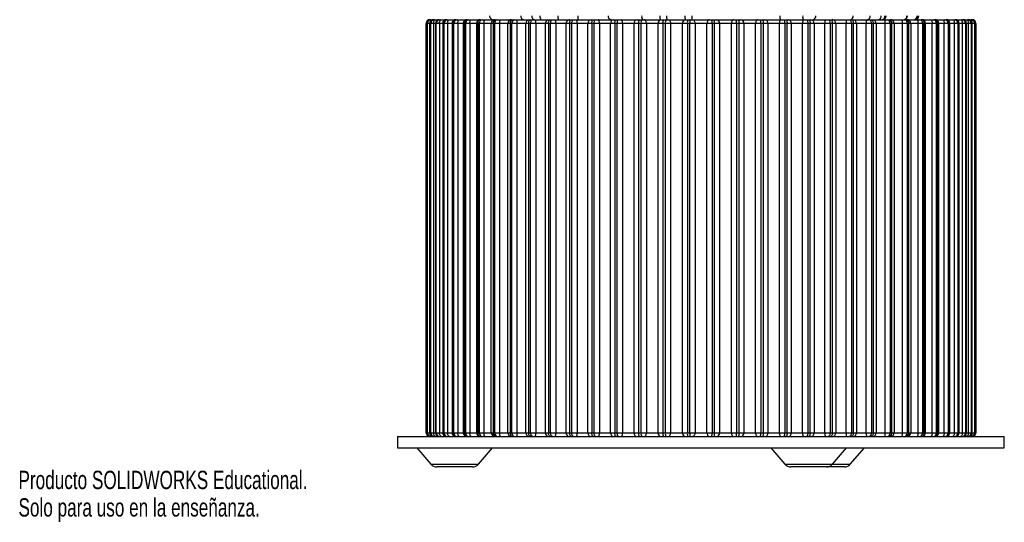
# Paper-space layout '_Izquierda' of a CAD drawing. Header units: millimetres. Extents: x 20 to 380, y -228 to 371.
# Tile 1 of 3: x 20 to 280, y -228 to -95. Entities that reach past the tile are written whole.
import ezdxf

# ---------------------------------------------------------------- set-up
doc = ezdxf.new("R2010")
doc.units = ezdxf.units.MM
doc.styles.add('SLDTEXTSTYLE0', font='TXT', dxfattribs={"width": 0.7})

psp = doc.layouts.new('_Izquierda')

# ---------------------------------------------------------------- linework, layer by layer
at = {"color": 7, "linetype": 'Continuous', "lineweight": 25}
for p, q in [((128.5, -95.34), (128.75, -95.34)), ((128.76, -95.34), (271.24, -95.34)), ((271.25, -95.34), (271.5, -95.34)), ((127.5, -96.34), (127.5, -204.34)), ((272.5, -96.34), (127.5, -96.34)), ((127.5, -204.34), (127.5, -96.34)), ((127.76, -96.34), (127.76, -204.34)), ((127.76, -96.34), (127.76, -204.34)), ((127.82, -204.34), (127.82, -96.34)), ((128.44, -96.34), (128.44, -204.34)), ((128.57, -96.34), (128.57, -204.34)), ((128.61, -96.34), (128.61, -204.34)), ((128.73, -204.34), (128.73, -96.34)), ((129.46, -96.34), (129.46, -204.34)), ((129.95, -96.34), (129.95, -204.34)), ((130.02, -96.34), (130.02, -204.34)), ((130.2, -204.34), (130.2, -96.34)), ((131.04, -96.34), (131.04, -204.34)), ((131.88, -96.34), (131.88, -204.34)), ((132, -96.34), (132, -204.34)), ((132.24, -204.34), (132.24, -96.34)), ((133.18, -96.34), (133.18, -204.34)), ((134.34, -96.34), (134.34, -204.34)), ((134.53, -96.34), (134.53, -204.34)), ((134.83, -204.34), (134.83, -96.34)), ((135.85, -96.34), (135.85, -204.34)), ((137.31, -96.34), (137.31, -204.34)), ((137.59, -96.34), (137.59, -204.34)), ((137.94, -204.34), (137.94, -96.34)), ((139.05, -96.34), (139.05, -204.34)), ((140.77, -96.34), (140.77, -204.34)), ((141.15, -96.34), (141.15, -204.34)), ((141.55, -204.34), (141.55, -96.34)), ((142.73, -96.34), (142.73, -204.34)), ((144.69, -204.34), (144.69, -96.34)), ((145.18, -96.34), (145.18, -204.34)), ((145.63, -204.34), (145.63, -96.34)), ((146.87, -96.34), (146.87, -204.34)), ((149.05, -204.34), (149.05, -96.34)), ((149.65, -96.34), (149.65, -204.34)), ((150.14, -204.34), (150.14, -96.34)), ((151.45, -96.34), (151.45, -204.34)), ((153.82, -204.34), (153.82, -96.34)), ((154.53, -96.34), (154.53, -204.34)), ((155.06, -204.34), (155.06, -96.34)), ((156.41, -96.34), (156.41, -204.34)), ((158.95, -204.34), (158.95, -96.34)), ((159.78, -96.34), (159.78, -204.34)), ((160.34, -204.34), (160.34, -96.34)), ((161.72, -96.34), (161.72, -204.34)), ((164.42, -204.34), (164.42, -96.34)), ((165.35, -96.34), (165.35, -204.34)), ((165.94, -204.34), (165.94, -96.34)), ((167.34, -96.34), (167.34, -204.34)), ((170.18, -204.34), (170.18, -96.34)), ((171.19, -96.34), (171.19, -204.34)), ((171.82, -204.34), (171.82, -96.34)), ((173.23, -96.34), (173.23, -204.34)), ((176.18, -204.34), (176.18, -96.34)), ((177.27, -96.34), (177.27, -204.34)), ((177.92, -204.34), (177.92, -96.34)), ((179.33, -96.34), (179.33, -204.34)), ((182.36, -204.34), (182.36, -96.34)), ((183.54, -96.34), (183.54, -204.34)), ((184.2, -204.34), (184.2, -96.34)), ((185.6, -96.34), (185.6, -204.34)), ((188.69, -204.34), (188.69, -96.34)), ((189.93, -96.34), (189.93, -204.34)), ((190.6, -204.34), (190.6, -96.34)), ((191.98, -96.34), (191.98, -204.34)), ((195.11, -204.34), (195.11, -96.34)), ((196.41, -96.34), (196.41, -204.34)), ((197.09, -204.34), (197.09, -96.34)), ((198.43, -96.34), (198.43, -204.34)), ((201.57, -204.34), (201.57, -96.34)), ((202.91, -96.34), (202.91, -204.34)), ((203.59, -204.34), (203.59, -96.34)), ((204.89, -96.34), (204.89, -204.34)), ((208.02, -204.34), (208.02, -96.34)), ((209.4, -96.34), (209.4, -204.34)), ((210.07, -204.34), (210.07, -96.34)), ((211.31, -96.34), (211.31, -204.34)), ((214.4, -204.34), (214.4, -96.34)), ((215.8, -96.34), (215.8, -204.34)), ((216.46, -204.34), (216.46, -96.34)), ((217.64, -96.34), (217.64, -204.34)), ((220.67, -204.34), (220.67, -96.34)), ((222.08, -96.34), (222.08, -204.34)), ((222.73, -204.34), (222.73, -96.34)), ((223.82, -96.34), (223.82, -204.34)), ((226.77, -204.34), (226.77, -96.34)), ((228.18, -96.34), (228.18, -204.34)), ((228.81, -204.34), (228.81, -96.34)), ((229.82, -96.34), (229.82, -204.34)), ((232.66, -204.34), (232.66, -96.34)), ((234.06, -96.34), (234.06, -204.34)), ((234.65, -204.34), (234.65, -96.34)), ((235.58, -96.34), (235.58, -204.34)), ((238.28, -204.34), (238.28, -96.34)), ((239.66, -96.34), (239.66, -204.34)), ((240.22, -204.34), (240.22, -96.34)), ((241.05, -96.34), (241.05, -204.34)), ((243.59, -204.34), (243.59, -96.34)), ((244.94, -96.34), (244.94, -204.34)), ((245.47, -204.34), (245.47, -96.34)), ((246.18, -96.34), (246.18, -204.34)), ((248.55, -204.34), (248.55, -96.34)), ((249.86, -96.34), (249.86, -204.34)), ((250.35, -204.34), (250.35, -96.34)), ((250.95, -96.34), (250.95, -204.34)), ((253.13, -204.34), (253.13, -96.34)), ((254.37, -96.34), (254.37, -204.34)), ((254.82, -204.34), (254.82, -96.34)), ((255.31, -96.34), (255.31, -204.34)), ((257.27, -204.34), (257.27, -96.34)), ((258.45, -96.34), (258.45, -204.34)), ((258.85, -204.34), (258.85, -96.34)), ((259.23, -204.34), (259.23, -96.34)), ((260.95, -204.34), (260.95, -96.34)), ((262.06, -96.34), (262.06, -204.34)), ((262.41, -204.34), (262.41, -96.34)), ((262.69, -204.34), (262.69, -96.34)), ((264.15, -204.34), (264.15, -96.34)), ((265.17, -96.34), (265.17, -204.34)), ((265.47, -204.34), (265.47, -96.34)), ((265.66, -204.34), (265.66, -96.34)), ((266.82, -204.34), (266.82, -96.34)), ((267.76, -96.34), (267.76, -204.34)), ((268, -204.34), (268, -96.34)), ((268.12, -204.34), (268.12, -96.34)), ((268.96, -204.34), (268.96, -96.34)), ((269.8, -96.34), (269.8, -204.34)), ((269.98, -204.34), (269.98, -96.34)), ((270.05, -204.34), (270.05, -96.34)), ((270.54, -204.34), (270.54, -96.34)), ((271.27, -96.34), (271.27, -204.34)), ((271.39, -204.34), (271.39, -96.34)), ((271.43, -204.34), (271.43, -96.34)), ((271.56, -204.34), (271.56, -96.34)), ((272.18, -96.34), (272.18, -204.34)), ((272.24, -204.34), (272.24, -96.34)), ((272.24, -204.34), (272.24, -96.34)), ((272.5, -204.34), (272.5, -96.34)), ((272.5, -96.34), (272.5, -204.34)), ((127.5, -204.34), (272.5, -204.34)), ((120, -205.34), (120, -208.34)), ((120, -205.34), (280, -205.34)), ((280, -208.34), (280, -205.34)), ((120, -208.34), (280, -208.34)), ((125.04, -208.34), (128.79, -212.66)), ((141.29, -212.66), (145.04, -208.34)), ((218.41, -208.34), (222.15, -212.66)), ((234.66, -212.66), (238.41, -208.34)), ((239.39, -212.66), (243.14, -208.34)), ((139.78, -213.34), (130.3, -213.34)), ((237.88, -213.34), (223.66, -213.34))]:
    psp.add_line(p, q, dxfattribs=at)
at = {"color": 8, "linetype": 'Continuous', "lineweight": 25}
for p, q in [((128.79, -212.66), (141.29, -212.66)), ((222.15, -212.66), (239.39, -212.66))]:
    psp.add_line(p, q, dxfattribs=at)
at = {"color": 7, "linetype": 'Continuous', "lineweight": 25, "flags": 128}
for points in [[(129.46, -96.34), (129.47, -96.15), (129.51, -95.96), (129.56, -95.79), (129.64, -95.64), (129.73, -95.51), (129.84, -95.42), (129.95, -95.36), (130.08, -95.34)], [(131.04, -96.34), (131.05, -96.15), (131.08, -95.96), (131.13, -95.79), (131.2, -95.64), (131.28, -95.51), (131.38, -95.42), (131.48, -95.36), (131.58, -95.34)], [(133.18, -96.34), (133.19, -96.15), (133.21, -95.96), (133.26, -95.79), (133.32, -95.64), (133.39, -95.51), (133.47, -95.42), (133.55, -95.36), (133.65, -95.34)], [(135.85, -96.34), (135.86, -96.15), (135.88, -95.96), (135.92, -95.79), (135.97, -95.64), (136.03, -95.51), (136.09, -95.42), (136.16, -95.36), (136.24, -95.34)], [(139.05, -96.34), (139.05, -96.15), (139.07, -95.96), (139.1, -95.79), (139.13, -95.64), (139.18, -95.51), (139.23, -95.42), (139.29, -95.36), (139.35, -95.34)], [(154.53, -96.34), (154.54, -96.15), (154.58, -95.96), (154.64, -95.79), (154.72, -95.64), (154.81, -95.51), (154.92, -95.42), (155.04, -95.36), (155.16, -95.34)], [(155.06, -96.34), (155.07, -96.15), (155.11, -95.96), (155.17, -95.79), (155.24, -95.64), (155.34, -95.51), (155.45, -95.42), (155.56, -95.36), (155.68, -95.34)], [(159.78, -96.34), (159.79, -96.15), (159.82, -95.96), (159.87, -95.79), (159.94, -95.64), (160.02, -95.51), (160.12, -95.42), (160.22, -95.36), (160.33, -95.34)], [(160.34, -96.34), (160.35, -96.15), (160.39, -95.96), (160.44, -95.79), (160.5, -95.64), (160.59, -95.51), (160.68, -95.42), (160.78, -95.36), (160.89, -95.34)], [(165.35, -96.34), (165.36, -96.15), (165.38, -95.96), (165.43, -95.79), (165.49, -95.64), (165.56, -95.51), (165.64, -95.42), (165.73, -95.36), (165.82, -95.34)], [(165.94, -96.34), (165.95, -96.15), (165.98, -95.96), (166.02, -95.79), (166.08, -95.64), (166.15, -95.51), (166.23, -95.42), (166.32, -95.36), (166.41, -95.34)], [(171.19, -96.34), (171.2, -96.15), (171.22, -95.96), (171.26, -95.79), (171.31, -95.64), (171.37, -95.51), (171.44, -95.42), (171.51, -95.36), (171.59, -95.34)], [(171.82, -96.34), (171.83, -96.15), (171.85, -95.96), (171.88, -95.79), (171.93, -95.64), (171.99, -95.51), (172.06, -95.42), (172.13, -95.36), (172.21, -95.34)], [(173.23, -96.34), (173.22, -96.15), (173.2, -95.96), (173.18, -95.79), (173.14, -95.64), (173.09, -95.51), (173.03, -95.42), (172.97, -95.36), (172.91, -95.34)], [(177.27, -96.34), (177.28, -96.15), (177.3, -95.96), (177.33, -95.79), (177.37, -95.64), (177.41, -95.51), (177.47, -95.42), (177.53, -95.36), (177.59, -95.34)], [(177.92, -96.34), (177.92, -96.15), (177.94, -95.96), (177.97, -95.79), (178.01, -95.64), (178.05, -95.51), (178.11, -95.42), (178.16, -95.36), (178.22, -95.34)], [(179.33, -96.34), (179.32, -96.15), (179.3, -95.96), (179.26, -95.79), (179.21, -95.64), (179.15, -95.51), (179.08, -95.42), (179.01, -95.36), (178.93, -95.34)], [(185.6, -96.34), (185.59, -96.15), (185.56, -95.96), (185.51, -95.79), (185.45, -95.64), (185.38, -95.51), (185.3, -95.42), (185.21, -95.36), (185.11, -95.34)], [(191.42, -95.34), (191.53, -95.36), (191.63, -95.42), (191.73, -95.51), (191.82, -95.64), (191.88, -95.79), (191.94, -95.96), (191.97, -96.15), (191.98, -96.34)], [(197.8, -95.34), (197.92, -95.36), (198.04, -95.42), (198.15, -95.51), (198.24, -95.64), (198.32, -95.79), (198.38, -95.96), (198.41, -96.15), (198.43, -96.34)], [(202.2, -95.34), (202.08, -95.36), (201.96, -95.42), (201.85, -95.51), (201.76, -95.64), (201.68, -95.79), (201.62, -95.96), (201.59, -96.15), (201.57, -96.34)], [(208.58, -95.34), (208.47, -95.36), (208.37, -95.42), (208.27, -95.51), (208.18, -95.64), (208.12, -95.79), (208.06, -95.96), (208.03, -96.15), (208.02, -96.34)], [(214.89, -95.34), (214.79, -95.36), (214.7, -95.42), (214.62, -95.51), (214.55, -95.64), (214.49, -95.79), (214.44, -95.96), (214.41, -96.15), (214.4, -96.34)], [(221.07, -95.34), (220.99, -95.36), (220.92, -95.42), (220.85, -95.51), (220.79, -95.64), (220.74, -95.79), (220.7, -95.96), (220.68, -96.15), (220.67, -96.34)], [(221.78, -95.34), (221.84, -95.36), (221.89, -95.42), (221.95, -95.51), (221.99, -95.64), (222.03, -95.79), (222.06, -95.96), (222.08, -96.15), (222.08, -96.34)], [(222.41, -95.34), (222.47, -95.36), (222.53, -95.42), (222.59, -95.51), (222.63, -95.64), (222.67, -95.79), (222.7, -95.96), (222.72, -96.15), (222.73, -96.34)], [(227.09, -95.34), (227.03, -95.36), (226.97, -95.42), (226.91, -95.51), (226.86, -95.64), (226.82, -95.79), (226.8, -95.96), (226.78, -96.15), (226.77, -96.34)], [(227.79, -95.34), (227.87, -95.36), (227.94, -95.42), (228.01, -95.51), (228.07, -95.64), (228.12, -95.79), (228.15, -95.96), (228.17, -96.15), (228.18, -96.34)], [(228.41, -95.34), (228.49, -95.36), (228.56, -95.42), (228.63, -95.51), (228.69, -95.64), (228.74, -95.79), (228.78, -95.96), (228.8, -96.15), (228.81, -96.34)], [(233.59, -95.34), (233.68, -95.36), (233.77, -95.42), (233.85, -95.51), (233.92, -95.64), (233.98, -95.79), (234.02, -95.96), (234.05, -96.15), (234.06, -96.34)], [(234.18, -95.34), (234.27, -95.36), (234.36, -95.42), (234.44, -95.51), (234.51, -95.64), (234.57, -95.79), (234.62, -95.96), (234.64, -96.15), (234.65, -96.34)], [(239.11, -95.34), (239.22, -95.36), (239.32, -95.42), (239.41, -95.51), (239.5, -95.64), (239.56, -95.79), (239.61, -95.96), (239.65, -96.15), (239.66, -96.34)], [(239.67, -95.34), (239.78, -95.36), (239.88, -95.42), (239.98, -95.51), (240.06, -95.64), (240.13, -95.79), (240.18, -95.96), (240.21, -96.15), (240.22, -96.34)], [(244.32, -95.34), (244.44, -95.36), (244.55, -95.42), (244.66, -95.51), (244.76, -95.64), (244.83, -95.79), (244.89, -95.96), (244.93, -96.15), (244.94, -96.34)], [(244.84, -95.34), (244.96, -95.36), (245.08, -95.42), (245.19, -95.51), (245.28, -95.64), (245.36, -95.79), (245.42, -95.96), (245.46, -96.15), (245.47, -96.34)], [(260.65, -95.34), (260.71, -95.36), (260.77, -95.42), (260.82, -95.51), (260.87, -95.64), (260.9, -95.79), (260.93, -95.96), (260.95, -96.15), (260.95, -96.34)], [(263.76, -95.34), (263.84, -95.36), (263.91, -95.42), (263.97, -95.51), (264.03, -95.64), (264.08, -95.79), (264.12, -95.96), (264.14, -96.15), (264.15, -96.34)], [(266.35, -95.34), (266.45, -95.36), (266.53, -95.42), (266.61, -95.51), (266.68, -95.64), (266.74, -95.79), (266.79, -95.96), (266.81, -96.15), (266.82, -96.34)], [(268.42, -95.34), (268.52, -95.36), (268.62, -95.42), (268.72, -95.51), (268.8, -95.64), (268.87, -95.79), (268.92, -95.96), (268.95, -96.15), (268.96, -96.34)], [(269.92, -95.34), (270.05, -95.36), (270.16, -95.42), (270.27, -95.51), (270.36, -95.64), (270.44, -95.79), (270.49, -95.96), (270.53, -96.15), (270.54, -96.34)], [(130.08, -205.34), (129.95, -205.33), (129.84, -205.27), (129.73, -205.18), (129.64, -205.05), (129.56, -204.9), (129.51, -204.73), (129.47, -204.54), (129.46, -204.34)], [(131.58, -205.34), (131.48, -205.33), (131.38, -205.27), (131.28, -205.18), (131.2, -205.05), (131.13, -204.9), (131.08, -204.73), (131.05, -204.54), (131.04, -204.34)], [(133.65, -205.34), (133.55, -205.33), (133.47, -205.27), (133.39, -205.18), (133.32, -205.05), (133.26, -204.9), (133.21, -204.73), (133.19, -204.54), (133.18, -204.34)], [(136.24, -205.34), (136.16, -205.33), (136.09, -205.27), (136.03, -205.18), (135.97, -205.05), (135.92, -204.9), (135.88, -204.73), (135.86, -204.54), (135.85, -204.34)], [(139.35, -205.34), (139.29, -205.33), (139.23, -205.27), (139.18, -205.18), (139.13, -205.05), (139.1, -204.9), (139.07, -204.73), (139.05, -204.54), (139.05, -204.34)], [(155.16, -205.34), (155.04, -205.33), (154.92, -205.27), (154.81, -205.18), (154.72, -205.05), (154.64, -204.9), (154.58, -204.73), (154.54, -204.54), (154.53, -204.34)], [(155.68, -205.34), (155.56, -205.33), (155.45, -205.27), (155.34, -205.18), (155.24, -205.05), (155.17, -204.9), (155.11, -204.73), (155.07, -204.54), (155.06, -204.34)], [(160.33, -205.34), (160.22, -205.33), (160.12, -205.27), (160.02, -205.18), (159.94, -205.05), (159.87, -204.9), (159.82, -204.73), (159.79, -204.54), (159.78, -204.34)], [(160.89, -205.34), (160.78, -205.33), (160.68, -205.27), (160.59, -205.18), (160.5, -205.05), (160.44, -204.9), (160.39, -204.73), (160.35, -204.54), (160.34, -204.34)], [(165.82, -205.34), (165.73, -205.33), (165.64, -205.27), (165.56, -205.18), (165.49, -205.05), (165.43, -204.9), (165.38, -204.73), (165.36, -204.54), (165.35, -204.34)], [(166.41, -205.34), (166.32, -205.33), (166.23, -205.27), (166.15, -205.18), (166.08, -205.05), (166.02, -204.9), (165.98, -204.73), (165.95, -204.54), (165.94, -204.34)], [(171.59, -205.34), (171.51, -205.33), (171.44, -205.27), (171.37, -205.18), (171.31, -205.05), (171.26, -204.9), (171.22, -204.73), (171.2, -204.54), (171.19, -204.34)], [(172.21, -205.34), (172.13, -205.33), (172.06, -205.27), (171.99, -205.18), (171.93, -205.05), (171.88, -204.9), (171.85, -204.73), (171.83, -204.54), (171.82, -204.34)], [(172.91, -205.34), (172.97, -205.33), (173.03, -205.27), (173.09, -205.18), (173.14, -205.05), (173.18, -204.9), (173.2, -204.73), (173.22, -204.54), (173.23, -204.34)], [(177.59, -205.34), (177.53, -205.33), (177.47, -205.27), (177.41, -205.18), (177.37, -205.05), (177.33, -204.9), (177.3, -204.73), (177.28, -204.54), (177.27, -204.34)], [(178.22, -205.34), (178.16, -205.33), (178.11, -205.27), (178.05, -205.18), (178.01, -205.05), (177.97, -204.9), (177.94, -204.73), (177.92, -204.54), (177.92, -204.34)], [(178.93, -205.34), (179.01, -205.33), (179.08, -205.27), (179.15, -205.18), (179.21, -205.05), (179.26, -204.9), (179.3, -204.73), (179.32, -204.54), (179.33, -204.34)], [(185.11, -205.34), (185.21, -205.33), (185.3, -205.27), (185.38, -205.18), (185.45, -205.05), (185.51, -204.9), (185.56, -204.73), (185.59, -204.54), (185.6, -204.34)], [(191.42, -205.34), (191.53, -205.33), (191.63, -205.27), (191.73, -205.18), (191.82, -205.05), (191.88, -204.9), (191.94, -204.73), (191.97, -204.54), (191.98, -204.34)], [(198.43, -204.34), (198.41, -204.54), (198.38, -204.73), (198.32, -204.9), (198.24, -205.05), (198.15, -205.18), (198.04, -205.27), (197.92, -205.33), (197.8, -205.34)], [(201.57, -204.34), (201.59, -204.54), (201.62, -204.73), (201.68, -204.9), (201.76, -205.05), (201.85, -205.18), (201.96, -205.27), (202.08, -205.33), (202.2, -205.34)], [(208.02, -204.34), (208.03, -204.54), (208.06, -204.73), (208.12, -204.9), (208.18, -205.05), (208.27, -205.18), (208.37, -205.27), (208.47, -205.33), (208.58, -205.34)], [(214.4, -204.34), (214.41, -204.54), (214.44, -204.73), (214.49, -204.9), (214.55, -205.05), (214.62, -205.18), (214.7, -205.27), (214.79, -205.33), (214.89, -205.34)], [(220.67, -204.34), (220.68, -204.54), (220.7, -204.73), (220.74, -204.9), (220.79, -205.05), (220.85, -205.18), (220.92, -205.27), (220.99, -205.33), (221.07, -205.34)], [(222.08, -204.34), (222.08, -204.54), (222.06, -204.73), (222.03, -204.9), (221.99, -205.05), (221.95, -205.18), (221.89, -205.27), (221.84, -205.33), (221.78, -205.34)], [(222.73, -204.34), (222.72, -204.54), (222.7, -204.73), (222.67, -204.9), (222.63, -205.05), (222.59, -205.18), (222.53, -205.27), (222.47, -205.33), (222.41, -205.34)], [(226.77, -204.34), (226.78, -204.54), (226.8, -204.73), (226.82, -204.9), (226.86, -205.05), (226.91, -205.18), (226.97, -205.27), (227.03, -205.33), (227.09, -205.34)], [(228.18, -204.34), (228.17, -204.54), (228.15, -204.73), (228.12, -204.9), (228.07, -205.05), (228.01, -205.18), (227.94, -205.27), (227.87, -205.33), (227.79, -205.34)], [(228.81, -204.34), (228.8, -204.54), (228.78, -204.73), (228.74, -204.9), (228.69, -205.05), (228.63, -205.18), (228.56, -205.27), (228.49, -205.33), (228.41, -205.34)], [(234.06, -204.34), (234.05, -204.54), (234.02, -204.73), (233.98, -204.9), (233.92, -205.05), (233.85, -205.18), (233.77, -205.27), (233.68, -205.33), (233.59, -205.34)], [(234.65, -204.34), (234.64, -204.54), (234.62, -204.73), (234.57, -204.9), (234.51, -205.05), (234.44, -205.18), (234.36, -205.27), (234.27, -205.33), (234.18, -205.34)], [(239.66, -204.34), (239.65, -204.54), (239.61, -204.73), (239.56, -204.9), (239.5, -205.05), (239.41, -205.18), (239.32, -205.27), (239.22, -205.33), (239.11, -205.34)], [(240.22, -204.34), (240.21, -204.54), (240.18, -204.73), (240.13, -204.9), (240.06, -205.05), (239.98, -205.18), (239.88, -205.27), (239.78, -205.33), (239.67, -205.34)], [(244.94, -204.34), (244.93, -204.54), (244.89, -204.73), (244.83, -204.9), (244.76, -205.05), (244.66, -205.18), (244.55, -205.27), (244.44, -205.33), (244.32, -205.34)], [(245.47, -204.34), (245.46, -204.54), (245.42, -204.73), (245.36, -204.9), (245.28, -205.05), (245.19, -205.18), (245.08, -205.27), (244.96, -205.33), (244.84, -205.34)], [(260.95, -204.34), (260.95, -204.54), (260.93, -204.73), (260.9, -204.9), (260.87, -205.05), (260.82, -205.18), (260.77, -205.27), (260.71, -205.33), (260.65, -205.34)], [(264.15, -204.34), (264.14, -204.54), (264.12, -204.73), (264.08, -204.9), (264.03, -205.05), (263.97, -205.18), (263.91, -205.27), (263.84, -205.33), (263.76, -205.34)], [(266.82, -204.34), (266.81, -204.54), (266.79, -204.73), (266.74, -204.9), (266.68, -205.05), (266.61, -205.18), (266.53, -205.27), (266.45, -205.33), (266.35, -205.34)], [(268.96, -204.34), (268.95, -204.54), (268.92, -204.73), (268.87, -204.9), (268.8, -205.05), (268.72, -205.18), (268.62, -205.27), (268.52, -205.33), (268.42, -205.34)], [(270.54, -204.34), (270.53, -204.54), (270.49, -204.73), (270.44, -204.9), (270.36, -205.05), (270.27, -205.18), (270.16, -205.27), (270.05, -205.33), (269.92, -205.34)]]:
    psp.add_lwpolyline(points, dxfattribs=at)
at = {"color": 7, "linetype": 'Continuous', "lineweight": 25}
for centre, radius, start, end in [((128.5, -96.34), 1, 90, 180), ((128.5, -96.34), 1, 90.0003, 180.0003), ((128.76, -96.34), 1, 90, 180), ((128.76, -96.34), 0.998, 90.104, 180.1036), ((128.82, -96.34), 0.998, 90.1282, 180.1277), ((129.32, -96.21), 0.889, 102.5737, 188.5799), ((129.57, -96.34), 1, 90, 180), ((129.6, -96.34), 0.992, 90.4435, 180.4367), ((129.72, -96.34), 0.992, 90.4929, 180.4846), ((130.95, -96.34), 1, 90, 180), ((131.01, -96.33), 0.983, 91.0326, 180.9966), ((131.19, -96.33), 0.982, 91.1092, 181.0678), ((132.88, -96.34), 1, 90, 180), ((132.97, -96.31), 0.97, 91.8953, 181.7775), ((133.21, -96.31), 0.969, 92.0023, 181.8712), ((135.34, -96.34), 1, 90, 180), ((135.49, -96.3), 0.955, 93.0672, 182.7694), ((135.78, -96.3), 0.954, 93.209, 182.8844), ((138.31, -96.34), 1, 90, 180), ((138.53, -96.28), 0.938, 94.5973, 183.9564), ((138.87, -96.28), 0.936, 94.7798, 184.0905), ((141.77, -96.34), 1, 90, 180), ((142.06, -96.26), 0.921, 96.5503, 185.3133), ((142.46, -96.26), 0.919, 96.7814, 185.463), ((144.05, -96.11), 1.35, 145.5537, 190.2022), ((145.25, -94.36), 0.985, 179.1214, 269.0936), ((145.69, -96.34), 1, 90.0009, 180.0009), ((146.08, -96.24), 0.904, 99.0103, 186.8009), ((146.52, -96.23), 0.902, 99.2999, 186.9613), ((148.95, -96.1), 2.09, 158.8277, 186.7675), ((150.05, -96.34), 0.998, 90.0962, 180.0959), ((150.53, -96.21), 0.89, 102.0851, 188.3599), ((151.02, -96.21), 0.889, 102.4462, 188.5232), ((158.24, -96.09), 6.8, 173.6645, 182.1042), ((153.38, -94.42), 0.926, 175.0989, 264.0688), ((154.81, -96.34), 0.993, 90.4269, 180.4207), ((156.28, -94.44), 0.91, 173.7228, 261.9), ((151.63, -96.1), 4.78, 357.0118, 9.0312), ((158.69, -94.58), 1.18, 168.6209, 220.4489), ((159.94, -96.33), 0.983, 91.0066, 180.9724), ((159.86, -96.1), 1.88, 352.5217, 23.6519), ((164.09, -94.59), 1.84, 172.3773, 204.1674), ((165.39, -96.31), 0.971, 91.8589, 181.7454), ((166.09, -96.11), 1.28, 349.346, 36.5861), ((175.98, -94.59), 8.49, 178.3133, 185.0717), ((171.13, -96.3), 0.956, 93.0189, 182.73), ((176.45, -94.41), 0.935, 175.7655, 265.0216), ((177.11, -96.28), 0.939, 94.5349, 183.9103), ((183.28, -96.26), 0.921, 96.4713, 185.2616), ((184.81, -96.11), 1.29, 143.8474, 190.5652), ((185.51, -96.11), 1.33, 145.1097, 190.2987), ((185.5, -94.58), 1.15, 168.3571, 222.0536), ((189.59, -96.24), 0.905, 98.9111, 186.7454), ((190.6, -94.59), 1.48, 170.6517, 210.7558), ((191.84, -96.1), 1.92, 156.8522, 187.336), ((192.63, -96.1), 2.04, 158.315, 186.9166), ((192.6, -94.59), 1.72, 171.8342, 206.149), ((196, -96.22), 0.891, 101.9615, 188.3031), ((199.21, -94.59), 3.45, 175.8725, 192.5624), ((201.49, -96.1), 5.09, 171.5198, 182.8084), ((203.34, -96.09), 6.26, 173.1101, 182.2868), ((203.46, -94.59), 5.91, 177.582, 187.2891), ((196.66, -96.09), 6.26, 357.7132, 6.8899), ((198.51, -96.1), 5.09, 357.1916, 8.4802), ((204, -96.22), 0.891, 351.6969, 78.0385), ((207.37, -96.1), 2.04, 353.0834, 21.685), ((208.16, -96.1), 1.92, 352.664, 23.1478), ((210.41, -96.24), 0.905, 353.2546, 81.0889), ((214.49, -96.11), 1.33, 349.7013, 34.8903), ((215.19, -96.11), 1.29, 349.4348, 36.1526), ((216.72, -96.26), 0.921, 354.7384, 83.5287), ((222.17, -94.58), 1.41, 170.2137, 212.6004), ((222.89, -96.28), 0.939, 356.0897, 85.4651), ((229.77, -94.59), 2.96, 175.1902, 194.7193), ((228.87, -96.3), 0.956, 357.27, 86.9811), ((229.35, -94.39), 0.957, 272.9589, 2.6809), ((233.91, -96.11), 1.28, 143.4139, 190.654), ((234.61, -96.31), 0.971, 358.2546, 88.1411), ((240.14, -96.1), 1.88, 156.3481, 187.4783), ((239.23, -94.47), 0.891, 281.9217, 8.2847), ((240.06, -96.33), 0.983, 359.0276, 88.9934), ((248.37, -96.1), 4.78, 170.9688, 182.9882), ((243.72, -94.44), 0.91, 278.1, 6.2772), ((245.19, -96.34), 0.993, 359.5793, 89.5731), ((246.62, -94.42), 0.926, 275.9312, 4.9011), ((247.6, -94.42), 0.932, 275.2467, 4.4263), ((247.84, -94.34), 1, 270.0117, 0.0117), ((241.76, -96.09), 6.8, 357.8958, 6.3355), ((248.98, -96.21), 0.889, 351.4768, 77.5538), ((249.47, -96.21), 0.89, 351.6401, 77.9149), ((249.95, -96.34), 0.998, 359.9041, 89.9038), ((251.05, -96.1), 2.09, 353.2325, 21.1723), ((253.36, -94.37), 0.974, 271.668, 1.5761), ((253.44, -94.34), 1, 270, 0), ((253.48, -96.23), 0.902, 353.0387, 80.7001), ((253.92, -96.24), 0.904, 353.1991, 80.9897), ((254.31, -96.34), 1, 359.9991, 89.9991), ((256, -94.35), 0.996, 270.2513, 0.2492), ((256.21, -94.35), 0.997, 270.1459, 0.1452), ((256.49, -94.34), 1, 270.0035, 0.0035), ((255.95, -96.11), 1.35, 349.7978, 34.4463), ((257.54, -96.26), 0.919, 354.537, 83.2186), ((257.94, -96.26), 0.921, 354.6867, 83.4497), ((258.23, -96.34), 1, 0, 90), ((261.13, -96.28), 0.936, 355.9095, 85.2202), ((261.47, -96.28), 0.938, 356.0436, 85.4027), ((261.69, -96.34), 1, 0, 90), ((264.22, -96.3), 0.954, 357.1156, 86.791), ((264.51, -96.3), 0.955, 357.2306, 86.9328), ((264.66, -96.34), 1, 360, 90), ((266.79, -96.31), 0.969, 358.1288, 87.9977), ((267.03, -96.31), 0.97, 358.2225, 88.1047), ((267.12, -96.34), 1, 0, 90), ((268.81, -96.33), 0.982, 358.9322, 88.8908), ((268.99, -96.33), 0.983, 359.0034, 88.9674), ((269.05, -96.34), 1, 0, 90), ((270.28, -96.34), 0.992, 359.5154, 89.5071), ((270.4, -96.34), 0.992, 359.5633, 89.5565), ((270.43, -96.34), 1, 0, 90), ((270.68, -96.21), 0.889, 351.4201, 77.4263), ((271.18, -96.34), 0.998, 359.8723, 89.8718), ((271.24, -96.34), 1, 0, 90), ((271.24, -96.34), 0.998, 359.8964, 89.896), ((271.5, -96.34), 1, 360, 90), ((271.5, -96.34), 1, 359.9997, 89.9997), ((128.5, -204.34), 1, 180, 270), ((128.5, -204.34), 1, 179.9997, 269.9997), ((128.76, -204.34), 1, 180, 270), ((128.76, -204.35), 0.998, 179.8964, 269.896), ((128.82, -204.35), 0.998, 179.8723, 269.8718), ((129.32, -204.48), 0.889, 171.4201, 257.4263), ((129.57, -204.34), 1, 180, 270), ((129.6, -204.35), 0.992, 179.5633, 269.5565), ((129.72, -204.35), 0.992, 179.5154, 269.5071), ((130.95, -204.34), 1, 180, 270), ((131.01, -204.36), 0.983, 179.0034, 268.9674), ((131.19, -204.36), 0.982, 178.9322, 268.8908), ((132.88, -204.34), 1, 180, 270), ((132.97, -204.37), 0.97, 178.2225, 268.1047), ((133.21, -204.38), 0.969, 178.1288, 267.9977), ((135.34, -204.34), 1, 180, 270), ((135.49, -204.39), 0.955, 177.2306, 266.9328), ((135.78, -204.39), 0.954, 177.1156, 266.791), ((138.31, -204.34), 1, 180, 270), ((138.53, -204.41), 0.938, 176.0436, 265.4027), ((138.87, -204.41), 0.936, 175.9095, 265.2202), ((141.77, -204.34), 1, 180, 270), ((142.06, -204.43), 0.921, 174.6867, 263.4497), ((142.46, -204.43), 0.919, 174.537, 263.2186), ((144.05, -204.58), 1.35, 169.7978, 214.4463), ((145.69, -204.34), 1, 179.9991, 269.9991), ((146.08, -204.45), 0.904, 173.1991, 260.9897), ((146.52, -204.45), 0.902, 173.0387, 260.7001), ((148.95, -204.59), 2.09, 173.2325, 201.1723), ((150.05, -204.35), 0.998, 179.9041, 269.9038), ((150.53, -204.47), 0.89, 171.6401, 257.9149), ((151.02, -204.48), 0.889, 171.4768, 257.5538), ((158.24, -204.59), 6.8, 177.8958, 186.3355), ((154.81, -204.35), 0.993, 179.5793, 269.5731), ((151.63, -204.59), 4.78, 350.9688, 2.9882), ((159.94, -204.36), 0.983, 179.0276, 268.9934), ((159.86, -204.59), 1.88, 336.3481, 7.4783), ((165.39, -204.37), 0.971, 178.2546, 268.1411), ((166.09, -204.58), 1.28, 323.4139, 10.654), ((171.13, -204.39), 0.956, 177.27, 266.9811), ((177.11, -204.41), 0.939, 176.0897, 265.4651), ((183.28, -204.43), 0.921, 174.7384, 263.5287), ((184.81, -204.58), 1.29, 169.4348, 216.1526), ((185.51, -204.58), 1.33, 169.7013, 214.8903), ((189.59, -204.45), 0.905, 173.2546, 261.0889), ((191.84, -204.59), 1.92, 172.664, 203.1478), ((192.63, -204.59), 2.04, 173.0834, 201.685), ((196, -204.47), 0.891, 171.6969, 258.0385), ((201.49, -204.59), 5.09, 177.1916, 188.4802), ((203.34, -204.59), 6.26, 177.7132, 186.8899), ((196.66, -204.59), 6.26, 353.1101, 2.2868), ((198.51, -204.59), 5.09, 351.5198, 2.8084), ((204, -204.47), 0.891, 281.9615, 8.3031), ((207.37, -204.59), 2.04, 338.315, 6.9166), ((208.16, -204.59), 1.92, 336.8522, 7.336), ((210.41, -204.45), 0.905, 278.9111, 6.7454), ((214.49, -204.58), 1.33, 325.1097, 10.2987), ((215.19, -204.58), 1.29, 323.8474, 10.5652), ((216.72, -204.43), 0.921, 276.4713, 5.2616), ((222.89, -204.41), 0.939, 274.5349, 3.9103), ((228.87, -204.39), 0.956, 273.0189, 2.73), ((233.91, -204.58), 1.28, 169.346, 216.5861), ((234.61, -204.37), 0.971, 271.8589, 1.7454), ((240.14, -204.59), 1.88, 172.5217, 203.6519), ((240.06, -204.36), 0.983, 271.0066, 0.9724), ((248.37, -204.59), 4.78, 177.0118, 189.0312), ((245.19, -204.35), 0.993, 270.4269, 0.4207), ((241.76, -204.59), 6.8, 353.6645, 2.1042), ((248.98, -204.48), 0.889, 282.4462, 8.5232), ((249.47, -204.47), 0.89, 282.0851, 8.3599), ((249.95, -204.35), 0.998, 270.0962, 0.0959), ((251.05, -204.59), 2.09, 338.8277, 6.7675), ((253.48, -204.45), 0.902, 279.2999, 6.9613), ((253.92, -204.45), 0.904, 279.0103, 6.8009), ((254.31, -204.34), 1, 270.0009, 0.0009), ((255.95, -204.58), 1.35, 325.5537, 10.2022), ((257.54, -204.43), 0.919, 276.7814, 5.463), ((257.94, -204.43), 0.921, 276.5503, 5.3133), ((258.23, -204.34), 1, 270, 360), ((261.13, -204.41), 0.936, 274.7798, 4.0905), ((261.47, -204.41), 0.938, 274.5973, 3.9564), ((261.69, -204.34), 1, 270, 360), ((264.22, -204.39), 0.954, 273.209, 2.8844), ((264.51, -204.39), 0.955, 273.0672, 2.7694), ((264.66, -204.34), 1, 270, 360), ((266.79, -204.38), 0.969, 272.0023, 1.8712), ((267.03, -204.37), 0.97, 271.8953, 1.7775), ((267.12, -204.34), 1, 270, 360), ((268.81, -204.36), 0.982, 271.1092, 1.0678), ((268.99, -204.36), 0.983, 271.0326, 0.9966), ((269.05, -204.34), 1, 270, 360), ((270.28, -204.35), 0.992, 270.4929, 0.4846), ((270.4, -204.35), 0.992, 270.4435, 0.4367), ((270.43, -204.34), 1, 270, 360), ((270.68, -204.48), 0.889, 282.5737, 8.5799), ((271.18, -204.35), 0.998, 270.1282, 0.1277), ((271.24, -204.34), 1, 270, 360), ((271.24, -204.35), 0.998, 270.104, 0.1036), ((271.5, -204.34), 1, 270, 360), ((271.5, -204.34), 1, 270.0003, 0.0003), ((130.3, -211.34), 2, 221, 270), ((139.78, -211.34), 2, 270, 319), ((223.66, -211.34), 2, 221, 270), ((233.15, -211.34), 2, 270, 319), ((237.88, -211.34), 2, 270, 319)]:
    psp.add_arc(centre, radius, start, end, dxfattribs=at)

# ---------------------------------------------------------------- texts
at = {"color": 7, "linetype": 'Continuous', "char_height": 4.8336, "attachment_point": 1, "style": 'SLDTEXTSTYLE0'}
for s, insert in [('Producto SOLIDWORKS Educational.', (20, -214.36)), ('Solo para uso en la enseñanza.', (20, -221.61))]:
    psp.add_mtext(s, dxfattribs=dict(at, insert=insert))

doc.saveas('drawing.dxf')
